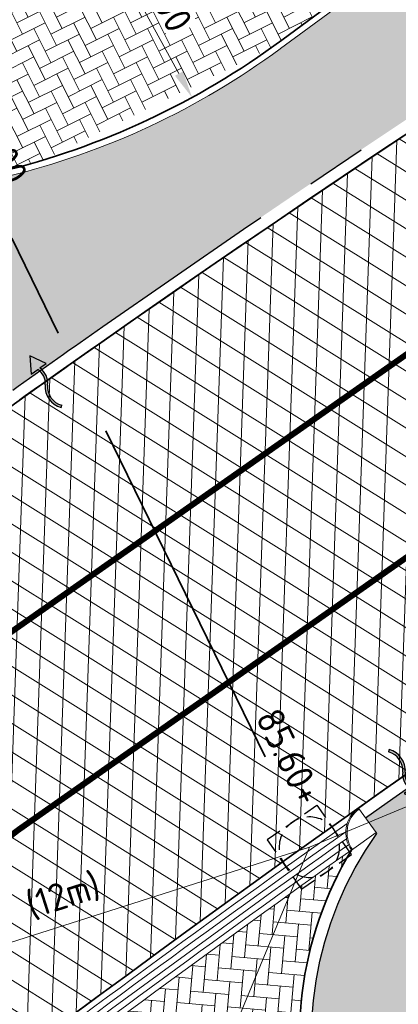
# Model space of a CAD drawing. Header units: metres. Extents: x 195696 to 514079, y 327475 to 328989.
# Tile 31 of 256: x 195898.28 to 195904.54, y 327600.12 to 327616.42. Entities that reach past the tile are written whole.
import ezdxf
from ezdxf.enums import TextEntityAlignment as Align

# ---------------------------------------------------------------- set-up
doc = ezdxf.new("R2010")
doc.units = ezdxf.units.M
for name, pattern in [('11strp', [2, 1, -1]), ('RI-GWA-SO', [18.450000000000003, 6, -1.8, 1.75, -1.8, 1.75, -1.8, 1.75, -1.8]), ('VH-RIJWIELPADBAND', [20, 8, -2, 2, -2, 0, -2, 2, -2]), ('VH-TROTTOIRBAND_180-200', [20, 10, -2, 2, -2, 2, -2])]:
    doc.linetypes.add(name, pattern=pattern)
for name, color, linetype, lineweight in [('B-WE-RI-GWA-G', 30, 'Continuous', 18), ('B-WE-RI-GWA_MATERIAAL-DIAMETER-BOB-STROOMRICHTING-S', 252, 'Continuous', 25), ('B-WE-RI-GWA_TRANSPORTLEIDING_BETON_300-G', 30, 'Continuous', 18), ('mk-nw-11streep 0.10', 7, '11strp', 35), ('N-WE-GR-GRAS-A-250', 62, 'Continuous', 18), ('N-WE-RI-GWA_TRANSPORTLEIDING-G', 30, 'RI-GWA-SO', 35), ('N-WE-RI-HWA_KOLK_INFILTRATIE-S-50', 150, 'Continuous', 25), ('N-WE-RI-OVERIG_RIOOLPUT-OPHOOGTEBRENGEN-S-250', 10, 'Continuous', 25), ('N-WE-RI-VWA_STROOMRICHTING-S', 7, 'Continuous', 25), ('N-WE-VH-GESLOTENVERHARDING-A-200', 252, 'Continuous', 18), ('N-WE-VH-KANTOPSLUITING_OPSLUITBAND_100X200-G', 5, 'Continuous', 13), ('N-WE-VH-KANTOPSLUITING_RIJWIELPADBAND_40 120_250-G', 1, 'VH-RIJWIELPADBAND', 35), ('N-WE-VH-KANTOPSLUITING_TROTTOIRBAND_180 200_250-G', 6, 'VH-TROTTOIRBAND_180-200', 25), ('N-WE-VH-KANTOPSLUITING_TROTTOIRBAND_180 200_250_HOEKBLOK-S', 6, 'Continuous', 25), ('N-WE-VH-KANTOPSLUITING_VOORKANTBAND-G', 2, 'Continuous', 35), ('N-WE-VH-KANTVERHARDING-G', 5, 'Continuous', 35), ('N-WE-VH-KANTVERHARDING_STREKLAAG-G', 5, 'Continuous', 18), ('N-WE-VH-OPENVERHARDING_BETONSTRAATSTEEN_GRIJS-A', 252, 'Continuous', 18), ('N-WE-VH-OPENVERHARDING_BETONSTRAATSTEEN_ROOD-A', 13, 'Continuous', 18), ('N-WE-VH-TEGEL-A', 252, 'Continuous', 18), ('X-XX-AL-M', 6, 'Continuous', 18)]:
    doc.layers.add(name, color=color, linetype=linetype, lineweight=lineweight)
doc.styles.add('NLCS-ISO', font='NLCS-ISO.ttf')
doc.styles.add('NLCS-ISO-M250-T18', font='NLCS-ISO.ttf', dxfattribs={"height": 0.45})
doc.dimstyles.new('NLCS-M250-T18-PIJL_L2_H2', dxfattribs={"dimscale": 0.25, "dimtxt": 2.5, "dimasz": 1.8, "dimexe": 2, "dimexo": 2, "dimgap": 0.7, "dimtad": 1, "dimzin": 0, "dimdsep": 46, "dimtxsty": 'NLCS-ISO-M250-T18', "dimcen": 0, "dimdle": 2, "dimclrd": 256, "dimclre": 256, "dimclrt": 7, "dimazin": 0, "dimtfac": 1, "dimtdec": 3, "dimtofl": 0, "dimtmove": 0, "dimatfit": 3, "dimfxl": 2, "dimfxlon": 1, "dimtfillclr": 256, "dimtolj": 1, "dimtzin": 0, "dimlwd": -1, "dimlwe": -1, "dimarcsym": 0})
pattern_1 = [(0, (0, 0), (0.5, 0.5), [0.125, -0.375]), (0, (0.275, 0.3), (0.5, 0.5), [0.125, -0.375]), (90, (0.05, 0.175), (-0.5, 0.5), [0.125, -0.375]), (90, (0.25, 0.35), (-0.5, 0.5), [0.125, -0.375]), (45, (0.1, 0.35), (0, 0.5000000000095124), [0.125, -0.582106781]), (135, (0.275, 0), (-0.5000000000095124, 0), [0.125, -0.582106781]), (26.56505119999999, (0.125, 0.15), (0.5000000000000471, 2.000322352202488e-10), [0.125, -0.9930339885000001]), (26.56505119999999, (0.35, 0.4), (0.5000000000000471, 2.000322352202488e-10), [0.125, -0.9930339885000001]), (63.43494882, (0.35, 0), (2.54993137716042e-11, 0.500000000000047), [0.125, -0.9930339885]), (63.43494882, (0.125, 0.225), (2.54993137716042e-11, 0.500000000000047), [0.125, -0.9930339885]), (63.43494882, (0.3, 0.1), (2.54993137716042e-11, 0.500000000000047), [0.125, -0.9930339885]), (116.5650512, (0, 0.275), (-2.000324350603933e-10, 0.500000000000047), [0.125, -0.9930339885]), (153.43494882, (0.1, 0.07500000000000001), (-0.500000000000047, 2.549949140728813e-11), [0.125, -0.9930339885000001])]

# ---------------------------------------------------------------- blocks, each defined once
blk = doc.blocks.new('*U114')
at = {"ltscale": 0.1, "style": 'NLCS-ISO'}
for tag, p in [('MAT', (-0.5000000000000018, 0.5000000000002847)), ('BOBL', (-42.40016280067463, 1.13686837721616e-13))]:
    blk.add_attdef(tag, text='', height=1.8, dxfattribs=at).set_placement(p, align=Align.BOTTOM_RIGHT)
for tag, p in [('DIA', (0.4999999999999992, 0.5000000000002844)), ('BOBR', (42.92883299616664, -2.220446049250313e-16))]:
    blk.add_attdef(tag, text='', height=1.8, dxfattribs=at).set_placement(p, align=Align.BOTTOM_LEFT)
blk.add_attdef('JVA', text='', height=1.8, dxfattribs=at).set_placement((-2.465190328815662e-32, -0.9999999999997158), align=Align.TOP_CENTER)
at = {"ltscale": 0.1, "style": 'NLCS-ISO', "flags": 1}
blk.add_attdef('PUTNR-L', text='', height=1.8, dxfattribs=at).set_placement((-0.8215082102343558, -5.885126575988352), align=Align.BOTTOM_RIGHT)
blk.add_attdef('PUTNR-L', text='', height=1.8, dxfattribs=at).set_placement((1.948397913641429, -5.769780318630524), align=Align.BOTTOM_LEFT)
blk = doc.blocks.new('Doorsteek water')
h = blk.add_hatch(color=151)
h.dxf.hatch_style = 1
edge = h.paths.add_edge_path()
edge.add_line((-0.02508034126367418, -0.2385575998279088), (0.01767479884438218, -0.2385575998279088))
edge.add_arc((0.2659420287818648, -0.1370488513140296), 0.2682175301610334, 138.617614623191, 202.2381260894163, ccw=False)
edge.add_arc((-0.2111007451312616, 0.2695475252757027), 0.3586553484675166, 320.2615132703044, 399.6419294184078)
edge.add_line((0.06508057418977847, 0.4983652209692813), (0.03427871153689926, 0.4728457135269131))
edge.add_arc((-0.2111007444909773, 0.2695475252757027), 0.3186553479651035, 320.35807061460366, 399.64192949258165, ccw=False)
edge.add_arc((0.2659420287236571, -0.1370488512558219), 0.3082175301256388, 138.7311442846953, 199.2287973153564)
h = blk.add_hatch(color=151)
h.dxf.hatch_style = 1
h.paths.add_polyline_path([(0, -0.4983652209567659), (0.1499999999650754, -0.2385575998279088), (-0.150000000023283, -0.2385575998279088)])
for p, q in [((-0.02508034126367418, -0.2385575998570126), (-0.150000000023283, -0.2385575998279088)), ((-0.150000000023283, -0.2385575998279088), (0, -0.4983652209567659)), ((0, -0.4983652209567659), (0.1499999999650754, -0.2385575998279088)), ((0.1499999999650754, -0.2385575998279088), (0.01767479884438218, -0.2385575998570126))]:
    blk.add_line(p, q)
blk.add_lwpolyline([(0.06508057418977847, 0.4983652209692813), (0.03427871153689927, 0.4728457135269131)])
for centre, radius, start, end in [((-0.2111007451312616, 0.2695475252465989), 0.358655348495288, 320.3580705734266, 39.64192942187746), ((-0.2111007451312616, 0.2695475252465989), 0.318655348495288, 320.3580705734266, 39.64192942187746), ((0.2659420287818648, -0.1370488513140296), 0.3082175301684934, 138.7311443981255, 199.2287973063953), ((0.2659420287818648, -0.1370488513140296), 0.2682175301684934, 138.7311443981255, 202.2381260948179)]:
    blk.add_arc(centre, radius, start, end)
blk = doc.blocks.new('*U173')
at = {"ltscale": 0.1}
blk.add_hatch(color=256, dxfattribs=at).paths.add_polyline_path([(-2.500000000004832, 0), (2.500000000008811, -0.8333333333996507), (2.500000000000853, 0.8333333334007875)])
at = {"ltscale": 0.1, "flags": 128}
blk.add_lwpolyline([(-2.500000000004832, 0), (2.500000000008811, -0.8333333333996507), (2.500000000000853, 0.8333333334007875)], close=True, dxfattribs=at)
at = {"ltscale": 0.1, "style": 'NLCS-ISO'}
for tag, p in [('MAT', (-1, 0.5000000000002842)), ('BOBL', (-20.22128614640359, -3.239999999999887))]:
    blk.add_attdef(tag, text='', height=1.8, dxfattribs=at).set_placement(p, align=Align.BOTTOM_RIGHT)
for tag, p in [('DIA', (1, 0.5000000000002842)), ('BOBR', (22.91689040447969, -3.24))]:
    blk.add_attdef(tag, text='', height=1.8, dxfattribs=at).set_placement(p, align=Align.BOTTOM_LEFT)
blk.add_attdef('JVA', text='', height=1.8, dxfattribs=at).set_placement((0, -0.9999999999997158), align=Align.TOP_CENTER)
blk = doc.blocks.new('SRI-PUT_OPHOOGTEBRENGEN-SO')
for p, q in [((-0.5, 2), (0.5, 2)), ((-2, -0.4999999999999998), (-2, 0.5)), ((2, -0.4999999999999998), (2, 0.5000000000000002)), ((-0.5, -2), (0.5, -2))]:
    blk.add_line(p, q)
for points in [[(-1, 2), (-2, 2), (-2, 0.9999999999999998)], [(1, 2), (2, 2), (2, 0.9999999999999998)], [(-1, -2), (-2, -2), (-2, -0.9999999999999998)], [(1, -2), (2, -2), (2, -0.9999999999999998)]]:
    blk.add_lwpolyline(points)
for start, end in [(75.52248781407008, 104.4775121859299), (120, 150), (30, 59.99999999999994), (165.5224878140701, 194.4775121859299), (345.5224878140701, 14.47751218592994), (209.9999999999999, 239.9999999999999), (300.0000000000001, 330.0000000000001), (255.52248781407, 284.4775121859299)]:
    blk.add_arc((0, 0), 2, start, end)
blk = doc.blocks.new('*D386')
at = {"layer": 'defpoints', "color": 0, "transparency": 16777216}
for p in [(195894.8801399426, 327626.5279913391), (195901.1292714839, 327615.1285020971)]:
    blk.add_point(p, dxfattribs=at)
at = {"layer": 'X-XX-AL-M', "transparency": 16777216}
blk.add_line((195899.6198658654, 327617.881917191), (195900.912955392, 327615.5230998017), dxfattribs=at)
blk.add_solid([(195900.9787216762, 327615.5591524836), (195900.847189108, 327615.4870471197), (195901.1292714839, 327615.1285020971)], dxfattribs=at)
at = {"layer": 'X-XX-AL-M', "color": 7, "transparency": 16777216, "insert": (195900.5090060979, 327617.0920883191), "char_height": 0.45, "attachment_point": 5, "rotation": 298.7312886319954, "style": 'NLCS-ISO-M250-T18', "bg_fill": 3, "box_fill_scale": 1.1, "bg_fill_color": 256, "bg_fill_true_color": 13158600, "bg_fill_transparency": 0}
blk.add_mtext('\\A1;R=13.00', dxfattribs=at)
blk = doc.blocks.new('*D388')
at = {"layer": 'defpoints', "color": 0, "transparency": 16777216}
for p in [(195893.7179887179, 327617.4758742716), (195898.4012770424, 327603.225723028)]:
    blk.add_point(p, dxfattribs=at)
at = {"layer": 'X-XX-AL-M', "transparency": 16777216}
blk.add_line((195894.6983570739, 327614.4928426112), (195893.8584873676, 327617.0483697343), dxfattribs=at)
blk.add_solid([(195893.9297381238, 327617.0717861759), (195893.7872366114, 327617.0249532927), (195893.7179887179, 327617.4758742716)], dxfattribs=at)
at = {"layer": 'X-XX-AL-M', "color": 7, "transparency": 16777216, "insert": (195894.7286755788, 327615.6817415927), "char_height": 0.45, "attachment_point": 5, "rotation": 288.19302209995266, "style": 'NLCS-ISO-M250-T18', "bg_fill": 3, "box_fill_scale": 1.1, "bg_fill_color": 256, "bg_fill_true_color": 13158600, "bg_fill_transparency": 0}
blk.add_mtext('\\A1;R=15.00', dxfattribs=at)
blk = doc.blocks.new('SVH-TROTTOIRBAND HOEKBLOK_180 200X250_R500_H90UITW_HD-MM')
at = {"linetype": 'Continuous', "lineweight": 0}
blk.add_lwpolyline([(0, 500), (-9.184850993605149e-14, 0, 0.414213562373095), (500, 500)], format="xyb", close=True, dxfattribs=at)
blk.add_arc((0, 500), 480, 270, 0, dxfattribs=at)

msp = doc.modelspace()

# ---------------------------------------------------------------- hatches: boundary and pattern name
at = {"layer": 'N-WE-GR-GRAS-A-250', "lineweight": 0}
h = msp.add_hatch(dxfattribs=at)
h.set_pattern_fill('AGR-GRAS_02-SO', color=256, scale=0.05, pattern_type=2)
h.set_pattern_definition(pattern_1)
edge = h.paths.add_edge_path()
edge.add_arc((196043.198166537, 327406.4101503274), 250.2000000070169, 119.0445295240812, 125.0100958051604)
edge.add_arc((196048.5765314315, 327398.7319291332), 259.5745341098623, 125.0100958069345, 125.4128280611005)
edge.add_line((195898.1625222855, 327610.2846757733), (195897.9779617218, 327610.5432479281))
edge.add_arc((195896.3602316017, 327616.1046272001), 5.791890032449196, 232.0050728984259, 286.2190000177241, ccw=False)
edge.add_arc((195892.9791202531, 327611.7771308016), 0.3001568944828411, 121.9578263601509, 232.1130221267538, ccw=False)
edge.add_arc((195864.8525568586, 327667.5920542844), 62.20236465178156, 296.7195791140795, 297.6407080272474)
edge.add_arc((195887.4424593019, 327609.3265491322), 7.019852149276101, 26.77204193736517, 27.58824522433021)
edge.add_arc((195897.7378259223, 327603.5379229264), 9.915119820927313, 103.65383488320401, 114.25858670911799, ccw=False)
edge.add_line((195895.397309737, 327613.1728378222), (195898.0697254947, 327613.8218216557))
edge.add_arc((195895.0962951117, 327626.0659513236), 12.59999998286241, 283.6497829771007, 306.4932178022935)
edge.add_line((195902.5898632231, 327615.9364677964), (195903.8480782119, 327616.867267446))
edge.add_arc((196052.470512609, 327415.965843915), 249.8999999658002, 120.18018763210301, 126.4932178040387, ccw=False)
edge.add_arc((196052.470512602, 327415.9658439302), 249.8999999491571, 113.8671573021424, 120.1801876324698, ccw=False)
edge.add_line((195951.3566099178, 327644.4959046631), (195978.0309411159, 327656.2980532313))
edge.add_line((195978.0309411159, 327656.2980532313), (195978.0714028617, 327656.2066046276))
edge.add_line((195978.0714028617, 327656.2066046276), (195978.9858888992, 327656.6112220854))
edge.add_line((195978.9858888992, 327656.6112220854), (195980.4815068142, 327653.2309386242))
edge.add_line((195980.4815068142, 327653.2309386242), (195980.204127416, 327653.1082111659))
edge.add_line((195980.204127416, 327653.1082111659), (195980.3317623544, 327652.8280505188))
edge.add_line((195980.3317623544, 327652.8280505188), (195938.8944765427, 327633.8321814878))
edge.add_arc((196043.19817787, 327406.4101268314), 250.2000260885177, 114.637844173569, 119.0445291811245)
h = msp.add_hatch(dxfattribs=at)
h.set_pattern_fill('AGR-GRAS_02-SO', color=256, scale=0.05, pattern_type=2)
h.set_pattern_definition(pattern_1)
edge = h.paths.add_edge_path()
edge.add_line((195903.9956943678, 327603.2060220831), (195904.183198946, 327602.9449699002))
edge.add_arc((195908.906000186, 327599.578198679), 5.800000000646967, 144.5158446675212, 197.0040277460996)
edge.add_arc((195903.6464528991, 327597.9697998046), 0.3000195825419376, 197.0059274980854, 304.7222992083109)
edge.add_line((195903.8173438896, 327597.7232069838), (195904.6297932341, 327598.3062387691))
edge.add_line((195904.6297932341, 327598.3062387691), (195904.6880964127, 327598.2249938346))
edge.add_arc((195874.6411075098, 327639.2375554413), 50.84143734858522, 306.2275834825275, 317.1015318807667)
edge.add_arc((195926.866324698, 327592.0628251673), 19.55377332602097, 122.68359516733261, 140.0077437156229, ccw=False)
edge.add_arc((196178.5579974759, 327200.510303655), 485.0235024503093, 120.53702746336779, 122.73109156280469, ccw=False)
edge.add_arc((196102.5093254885, 327329.4247478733), 335.3494083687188, 114.9861992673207, 120.5370274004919, ccw=False)
edge.add_line((195960.857752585, 327633.3886562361), (195976.960680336, 327641.2572951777))
edge.add_line((195976.960680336, 327641.2572951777), (195975.8979426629, 327643.4321551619))
edge.add_line((195975.8979426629, 327643.4321551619), (195941.6875728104, 327627.7421393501))
edge.add_arc((196043.197863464, 327406.4100114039), 243.499999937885, 114.6377677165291, 117.7694669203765)
edge.add_arc((195952.9500934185, 327577.8014638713), 49.79999999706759, 117.7694669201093, 133.4711233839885)
edge.add_arc((195884.151202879, 327650.3735842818), 50.20000000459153, 302.8422075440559, 313.47112338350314, ccw=False)
edge.add_arc((196024.1603589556, 327433.4729748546), 207.9635879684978, 122.8422077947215, 124.478979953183)
edge.add_arc((196113.5382223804, 327305.295721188), 364.223308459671, 124.6544697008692, 125.1215785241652)
at = {"layer": 'N-WE-VH-GESLOTENVERHARDING-A-200', "lineweight": 0}
h = msp.add_hatch(dxfattribs=at)
h.set_pattern_fill('AVH-GESLOTEN-SOD', color=256, scale=0.2, angle=28, pattern_type=2)
h.set_pattern_definition([(87.99999999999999, (0, 0), (-0.3997563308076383, 0.01395979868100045), []), (148, (0, 0), (-0.2119677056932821, -0.3392192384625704), [])])
edge = h.paths.add_edge_path(flags=16)
edge.add_arc((195880.1655836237, 327588.9528181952), 0.5000000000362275, -53.80848710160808, 41.52320272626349, ccw=False)
edge.add_arc((196043.6446531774, 327405.9312850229), 244.9046723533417, 131.7833411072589, 133.7970645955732)
edge.add_arc((195873.4197754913, 327583.3913420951), 0.9999999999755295, 278.98220693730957, 316.4552622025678, ccw=False)
edge.add_line((195873.5759032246, 327582.4036052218), (195872.9619810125, 327582.3126313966))
edge.add_arc((195872.8153970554, 327583.3018296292), 0.999999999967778, 167.3459649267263, 278.4290134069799, ccw=False)
edge.add_line((195871.8396864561, 327583.5208931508), (195871.9958403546, 327584.2164038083))
edge.add_arc((195872.971550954, 327583.9973402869), 1.000000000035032, 133.7875914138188, 167.3459649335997, ccw=False)
edge.add_arc((196043.1978633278, 327406.4100110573), 246.9964571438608, 133.6290453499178, 133.7875914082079, ccw=False)
edge.add_arc((196043.1462730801, 327406.3608464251), 246.9964572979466, 131.7503220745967, 133.612513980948, ccw=False)
edge.add_arc((195879.0077676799, 327590.2604236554), 0.4999999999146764, 41.52320272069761, 131.7503219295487, ccw=False)
edge.add_line((195879.3821113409, 327590.5918853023), (195880.5399272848, 327589.2842798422))
edge = h.paths.add_edge_path(flags=16)
edge.add_arc((196043.190133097, 327406.4241565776), 244.2339199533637, 122.8853466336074, 123.7748736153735)
edge.add_line((195907.4128906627, 327609.4383139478), (195905.8840875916, 327611.724180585))
edge.add_arc((196043.1939871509, 327406.4174368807), 246.9916345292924, 122.886788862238, 123.77475018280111, ccw=False)
edge.add_arc((195909.6252433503, 327612.9877032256), 1.000000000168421, 103.36408669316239, 122.88678885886, ccw=False)
edge.add_line((195909.3941052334, 327613.9606241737), (195910.5171844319, 327614.2274355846))
edge.add_arc((195910.7483225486, 327613.2545146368), 0.9999999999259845, -38.499182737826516, 103.36408669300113, ccw=False)
edge.add_line((195911.5309395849, 327612.6320111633), (195910.8206145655, 327611.7389840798))
edge.add_arc((195910.037997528, 327612.3614875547), 1.000000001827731, 302.885346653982, 321.50081724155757, ccw=False)
edge = h.paths.add_edge_path()
edge.add_line((195913.8862149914, 327610.1762080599), (195909.2428622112, 327617.4930699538))
edge.add_arc((196043.1978635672, 327406.410011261), 250.0000001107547, 122.3995392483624, 135.5156437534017)
edge.add_arc((195793.493235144, 327651.6600849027), 100.0000000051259, 304.0598747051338, 315.5156437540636, ccw=False)
edge.add_line((195849.4991302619, 327568.8148091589), (195827.0150000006, 327553.5950000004))
edge.add_line((195827.0150000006, 327553.5950000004), (195824.245599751, 327551.7426639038))
edge.add_arc((195796.2426523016, 327593.1653016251), 49.99999981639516, 303.09553133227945, 304.0598746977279, ccw=False)
edge.add_line((195823.5444833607, 327551.2772364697), (195820.0502888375, 327548.9997880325))
edge.add_line((195820.0502888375, 327548.9997880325), (195823.8157983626, 327543.1697717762))
edge.add_line((195823.8157983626, 327543.1697717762), (195823.838999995, 327543.1829999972))
edge.add_line((195823.838999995, 327543.1829999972), (195826.4396693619, 327544.6925664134))
edge.add_arc((195801.339107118, 327587.9356212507), 50.00000016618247, 300.1331522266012, 304.0598747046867)
edge.add_line((195829.3420547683, 327546.512983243), (195860.9751881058, 327567.8979316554))
edge.add_arc((195804.9692930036, 327650.7432073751), 99.99999997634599, 304.059874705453, 314.2752211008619)
edge.add_arc((196043.1978603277, 327406.4100152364), 241.2499949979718, 124.56755402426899, 134.2752211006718, ccw=False)
edge.add_arc((196024.160358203, 327433.4729742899), 208.1635880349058, 122.8422075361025, 124.47901762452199, ccw=False)
edge.add_arc((195884.1512028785, 327650.3735842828), 50.00000000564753, 302.8422075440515, 306.4912659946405)
at = {"layer": 'N-WE-VH-OPENVERHARDING_BETONSTRAATSTEEN_GRIJS-A', "lineweight": 0}
h = msp.add_hatch(dxfattribs=at)
h.set_pattern_fill('AVH-BSS_KEIFORMAAT_KEPER', color=256, scale=2, angle=175, pattern_type=2)
h.set_pattern_definition([(175, (195890.6038065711, 327608.0031109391), (-0.2275035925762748, -0.1908981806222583), [0.63, -0.21]), (85.00000000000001, (195890.5672011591, 327607.5847091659), (-0.2275035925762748, -0.1908981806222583), [0.63, -0.21])])
edge = h.paths.add_edge_path()
edge.add_arc((195903.6464370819, 327597.969784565), 0.4999999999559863, 197.0040277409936, 304.3221849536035, ccw=False)
edge.add_arc((195908.8941260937, 327599.5771603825), 5.988341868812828, 148.9126258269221, 197.0277517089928, ccw=False)
edge.add_arc((196041.4597381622, 327408.6084937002), 237.9478406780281, 125.3572397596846, 129.2257338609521)
edge.add_arc((195892.6346347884, 327587.167976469), 6.000000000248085, 53.121320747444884, 105.9392623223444, ccw=False)
edge.add_arc((195895.9353091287, 327591.5674706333), 0.4999999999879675, -49.44426507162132, 53.12132075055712, ccw=False)
edge.add_line((195896.2604028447, 327591.1875837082), (195903.9283600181, 327597.5568445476))
at = {"layer": 'N-WE-VH-OPENVERHARDING_BETONSTRAATSTEEN_ROOD-A', "lineweight": 0}
h = msp.add_hatch(dxfattribs=at)
h.set_pattern_fill('AVH-BSS_KEIFORMAAT_KEPER', color=256, scale=2, angle=26.62398204, pattern_type=2)
h.set_pattern_definition([(26.62398204, (195898.0461268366, 327613.9189972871), (0.0936250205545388, 0.2818410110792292), [0.63, -0.21]), (296.62398204, (195897.8579108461, 327614.2944633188), (0.09362502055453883, 0.2818410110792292), [0.63, -0.21])])
h.paths.add_polyline_path([(195902.4466429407, 327615.9549059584), (195903.1594979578, 327616.4822603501), (195901.6726788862, 327618.492078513), (195901.0435713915, 327618.0266786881, -0.1000046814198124), (195897.4561604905, 327616.3483880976), (195898.0461268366, 327613.9189972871, 0.01202242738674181), (195898.6266071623, 327614.0748339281)])
h = msp.add_hatch(dxfattribs=at)
h.set_pattern_fill('AVH-BSS_KEIFORMAAT_KEPER', color=256, scale=2, angle=39.72855126, pattern_type=2)
h.set_pattern_definition([(39.72855126, (195893.5340443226, 327586.341807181), (0.02728530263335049, 0.2957287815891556), [0.63, -0.21]), (309.72855126, (195893.2656008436, 327586.6648212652), (0.02728530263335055, 0.2957287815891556), [0.63, -0.21])])
edge = h.paths.add_edge_path()
edge.add_line((195893.580914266, 327586.2769750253), (195892.4454794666, 327587.9241521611))
edge.add_line((195892.4454794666, 327587.9241521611), (195892.8491615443, 327588.2676731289))
edge.add_arc((208369.9159233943, 313015.1487139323), 19184.70722160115, 130.5299244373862, 130.5691452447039, ccw=False)
edge.add_arc((195879.3858927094, 327632.2969820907), 42.53458884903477, 303.4443650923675, 305.2199437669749)
edge.add_arc((195874.6573140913, 327639.2206676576), 50.91806996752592, 305.0736376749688, 306.8096057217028)
edge.add_arc((195889.313357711, 327620.9255506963), 27.50000005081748, 305.2000718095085, 312.1957112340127)
edge.add_arc((195874.6573116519, 327639.2206662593), 50.91807030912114, 310.5861741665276, 315.4516127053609)
edge.add_arc((195910.4531708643, 327604.3720378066), 0.9999999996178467, 299.4276687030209, 319.6668102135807)
edge.add_line((195911.2154643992, 327603.7248063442), (195912.9826760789, 327602.0089456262))
edge.add_arc((195877.0404127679, 327636.8316559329), 50.04465450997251, 310.65035641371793, 315.90638500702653, ccw=False)
edge.add_arc((195889.3133549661, 327620.925548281), 29.99999999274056, 304.73534352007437, 312.6569313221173, ccw=False)
edge.add_arc((195993.1743508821, 327471.1106432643), 152.2953983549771, 124.7314648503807, 127.6429258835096)
edge.add_line((195900.161676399, 327591.7030590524), (195893.580914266, 327586.2769750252))
at = {"layer": 'N-WE-VH-TEGEL-A', "lineweight": 0}
h = msp.add_hatch(dxfattribs=at)
h.set_pattern_fill('AVH-TEGEL_300X300_HALFST', color=256, angle=21.50568037, pattern_type=2)
h.set_pattern_definition([(21.50568037, (195890.8209991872, 327614.206382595), (0.224125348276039, 0.2495352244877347), [0.2999999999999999, -0.2999999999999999]), (111.50568037, (195890.8209991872, 327614.206382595), (-0.2791143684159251, -0.1099780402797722), [])])
edge = h.paths.add_edge_path()
edge.add_arc((195895.0530640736, 327626.1583593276), 9.979999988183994, 277.874407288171, 283.6497829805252)
edge.add_line((195897.4082097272, 327616.460231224), (195897.4278421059, 327616.4649988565))
edge.add_arc((195895.0962951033, 327626.0659513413), 9.880000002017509, 283.6497829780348, 306.4932178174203)
edge.add_line((195900.9722040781, 327618.1231499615), (195899.9016943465, 327619.5702190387))
edge.add_arc((195895.096295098, 327626.0659513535), 8.080000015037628, 283.64978297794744, 306.4932177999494, ccw=False)
edge.add_line((195897.003066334, 327618.2141602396), (195894.3306505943, 327617.5651764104))
edge.add_arc((195897.7335764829, 327603.5524502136), 14.42000000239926, 103.649782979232, 115.2092820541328)
edge.add_line((195891.5917254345, 327616.5990614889), (195891.5581977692, 327616.6716993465))
edge.add_arc((195899.1785945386, 327600.7026469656), 17.69409734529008, 115.5103740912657, 121.2722721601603)
edge.add_line((195889.9934905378, 327615.8259715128), (195890.7867330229, 327614.0888275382))
edge.add_arc((195898.2178124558, 327603.2761748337), 13.12000000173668, 97.87440729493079, 124.49909707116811, ccw=False)

# ---------------------------------------------------------------- linework, layer by layer
at = {"layer": 'B-WE-RI-GWA-G', "flags": 128}
msp.add_lwpolyline([(195952.32, 327623.29), (195903.07, 327602.72), (195891.76, 327599.11), (195884.21, 327592.54), (195868.78, 327588.46), (195855.35, 327577.38), (195833.21, 327559.02)], dxfattribs=at)
at = {"layer": 'B-WE-RI-GWA_TRANSPORTLEIDING_BETON_300-G'}
msp.add_line((195896.82, 327587.68), (195903.07, 327602.72), dxfattribs=at)
at = {"layer": 'mk-nw-11streep 0.10', "ltscale": 4, "const_width": 0.1, "flags": 128}
for points in [[(195879.0305377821, 327590.9583496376, -0.03439898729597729), (195905.8840663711, 327611.7242123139, -0.0293946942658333)], [(195880.8583124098, 327588.9036623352, -0.03439900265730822), (195907.4128770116, 327609.4383343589, -0.02938975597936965)]]:
    msp.add_lwpolyline(points, format="xyb", dxfattribs=at)
at = {"layer": 'N-WE-RI-GWA_TRANSPORTLEIDING-G'}
msp.add_lwpolyline([(195891.6081360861, 327626.1867487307), (195903.07, 327602.72)], dxfattribs=at)
at = {"layer": 'N-WE-VH-KANTOPSLUITING_OPSLUITBAND_100X200-G', "flags": 128}
msp.add_lwpolyline([(195893.6642037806, 327612.5774269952, -0.04637556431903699), (195895.3973097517, 327613.1728378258), (195898.0697254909, 327613.8218216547, 0.0999194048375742), (195902.5864417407, 327615.9339375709, 8.443290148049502e-05), (195902.5899989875, 327615.9365682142), (195903.848077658, 327616.8672670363, -0.0551473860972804), (195951.3566099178, 327644.4959046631), (195978.0309411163, 327656.2980532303, 0.04637556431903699)], format="xyb", dxfattribs=at)
at = {"layer": 'N-WE-VH-KANTOPSLUITING_RIJWIELPADBAND_40 120_250-G', "flags": 128}
msp.add_lwpolyline([(195977.1330686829, 327660.9965450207), (195977.9180265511, 327659.2224421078), (195950.2560504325, 327646.9833066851, 0.0551473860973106), (195902.2304185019, 327619.053949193), (195900.9884458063, 327618.1351652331, -0.1255262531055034), (195896.4203449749, 327616.2724631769, 0.1166975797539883), (195890.7867330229, 327614.0888275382), (195887.5651578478, 327621.1438454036)], format="xyb", dxfattribs=at)
at = {"layer": 'N-WE-VH-KANTOPSLUITING_TROTTOIRBAND_180 200_250-G', "ltscale": 0.5, "flags": 128}
msp.add_lwpolyline([(195898.1625222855, 327610.2846757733, -0.001757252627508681), (195899.6532307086, 327611.3367015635, -0.04528874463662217), (195938.8947795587, 327633.832320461), (195980.3285802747, 327652.8352424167)], format="xyb", dxfattribs=at)
at = {"layer": 'N-WE-VH-KANTOPSLUITING_TROTTOIRBAND_180 200_250-G', "flags": 128}
for points in [[(195903.9956943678, 327603.2060220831, -0.01071176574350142), (195911.3760321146, 327608.1971847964, 0.04641067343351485), (195918.6882459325, 327613.9423798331, -0.06861879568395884), (195929.7475175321, 327621.8659674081, -0.01366546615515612), (195941.6875728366, 327627.7421393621), (195983.2437095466, 327646.8011686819)], [(195903.818944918, 327597.7243440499, -0.5100610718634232), (195903.3595518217, 327597.8820528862, -0.2331129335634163), (195904.183198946, 327602.9449699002), (195904.1717950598, 327602.9610782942)]]:
    msp.add_lwpolyline(points, format="xyb", dxfattribs=at)
at = {"layer": 'N-WE-VH-KANTOPSLUITING_VOORKANTBAND-G', "flags": 128}
for points in [[(195977.2428070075, 327661.0450991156), (195978.0763189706, 327659.1612578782), (195950.3046045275, 327646.8735683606, 0.05514738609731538), (195902.3017858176, 327618.9574779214), (195901.0598131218, 327618.0386939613, -0.125526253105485), (195896.4367852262, 327616.153594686, 0.1194867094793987), (195890.7372641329, 327613.9082676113), (195887.456, 327621.094)], [(195977.9904793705, 327656.3895018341), (195951.316148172, 327644.5873532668, 0.05514738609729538), (195903.7886048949, 327616.9476597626), (195902.6115991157, 327616.076936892, -0.1000046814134), (195897.9479649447, 327613.8951591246), (195895.3737110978, 327613.2700134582, 0.04650292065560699), (195893.6184655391, 327612.6664977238, 0.04650292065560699)], [(195898.2784797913, 327610.1222484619, -0.001386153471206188), (195899.767974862, 327611.1728913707, -0.04528874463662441), (195938.9781555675, 327633.6505281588), (195980.4095110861, 327652.6523286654)], [(195903.879925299, 327603.3670487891, -0.01093582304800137), (195911.2675666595, 327608.3652182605, 0.04641067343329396), (195918.5506481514, 327614.0875240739, -0.0686187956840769), (195929.6543344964, 327622.0429332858, -0.01366546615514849), (195941.6041968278, 327627.9239316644), (195983.1606910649, 327646.9831249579)], [(195903.933950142, 327597.5607170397, -0.5100610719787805), (195903.1682949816, 327597.8235651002, -0.212705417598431), (195903.7645401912, 327602.6709950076)]]:
    msp.add_lwpolyline(points, format="xyb", dxfattribs=at)
at = {"layer": 'N-WE-VH-KANTVERHARDING-G'}
for points in [[(195938.9778525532, 327633.6503891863, 0.09134975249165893), (195864.8374146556, 327581.5886352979)], [(195874.7798631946, 327579.1437361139, -0.04238303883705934), (195906.3180362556, 327605.0692054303)]]:
    msp.add_lwpolyline(points, format="xyb", dxfattribs=at)
at = {"layer": 'N-WE-VH-KANTVERHARDING_STREKLAAG-G', "flags": 128}
for points in [[(195890.2833357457, 327593.0077329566, -0.01771901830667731), (195903.8798637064, 327603.3670045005)], [(195890.5783026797, 327593.1202526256, -0.01708801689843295), (195903.6957855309, 327603.1140976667)], [(195890.7192446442, 327593.1062708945, -0.01688027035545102), (195903.6719776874, 327602.9745910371)], [(195890.8277720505, 327593.0657816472, -0.01675912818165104), (195903.6822723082, 327602.8592574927)], [(195890.9156454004, 327593.0084216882, -0.01669320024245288), (195903.7142975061, 327602.759345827)], [(195890.9869256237, 327592.9372965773, -0.01669254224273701), (195903.7639164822, 327602.6718810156)]]:
    msp.add_lwpolyline(points, format="xyb", dxfattribs=at)

# ---------------------------------------------------------------- block references
at = {"layer": 'B-WE-RI-GWA_MATERIAAL-DIAMETER-BOB-STROOMRICHTING-S'}
ref = msp.add_blockref('*U173', (195896.9386755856, 327600.7629636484), dxfattribs=dict(at, xscale=0.25, yscale=0.25, zscale=0.25, rotation=17.70238421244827))
ref.add_attrib('MAT', 'Beton', dxfattribs={"layer": '0', "ltscale": 0.1, "height": 0.45, "rotation": 17.70238421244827, "style": 'NLCS-ISO'}).set_placement((195896.6625042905, 327600.8060265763), align=Align.BOTTOM_RIGHT)
ref.add_attrib('DIA', '500  (12m)', dxfattribs={"layer": '0', "ltscale": 0.1, "height": 0.45, "rotation": 17.70238421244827, "style": 'NLCS-ISO'}).set_placement((195897.138828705, 327600.9580629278), align=Align.BOTTOM_LEFT)
at = {"layer": 'N-WE-RI-HWA_KOLK_INFILTRATIE-S-50'}
for p, rotation in [((195898.7293994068, 327610.441353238), 215), ((195904.6235882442, 327603.8889827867), 35)]:
    msp.add_blockref('Doorsteek water', p, dxfattribs=dict(at, rotation=rotation))
at = {"layer": 'N-WE-RI-OVERIG_RIOOLPUT-OPHOOGTEBRENGEN-S-250', "xscale": 0.25, "yscale": 0.25, "zscale": 0.25, "rotation": 35}
msp.add_blockref('SRI-PUT_OPHOOGTEBRENGEN-SO', (195903.07, 327602.72), dxfattribs=at)
at = {"layer": 'N-WE-RI-VWA_STROOMRICHTING-S'}
ref = msp.add_blockref('*U114', (195897.3402845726, 327614.4527136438, 84.98999786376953), dxfattribs=dict(at, xscale=0.25, yscale=0.25, zscale=0.25, rotation=296.0181533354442))
ref.add_attrib('DIA', '400', dxfattribs={"layer": '0', "ltscale": 0.1, "height": 0.4499999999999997, "rotation": 296.0181533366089, "style": 'NLCS-ISO'}).set_placement((195897.5074484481, 327614.395213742, 84.98999786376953), align=Align.BOTTOM_LEFT)
ref.add_attrib('BOBR', '85.60+', dxfattribs={"layer": '0', "ltscale": 0.1, "height": 0.4499999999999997, "rotation": 296.0181533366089, "style": 'NLCS-ISO'}).set_placement((195902.0480309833, 327604.8081598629, 84.98999786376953), align=Align.BOTTOM_LEFT)
at = {"layer": 'N-WE-VH-KANTOPSLUITING_TROTTOIRBAND_180 200_250_HOEKBLOK-S', "xscale": -0.001, "yscale": 0.001, "zscale": 0.001, "rotation": 305.7139928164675}
msp.add_blockref('SVH-TROTTOIRBAND HOEKBLOK_180 200X250_R500_H90UITW_HD-MM', (195903.7658245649, 327602.6692085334), dxfattribs=at)

# ---------------------------------------------------------------- next in the draw order: dimensions: what is measured, and where the dimension line sits
at = {"layer": 'X-XX-AL-M'}
dim = msp.add_radius_dim(center=(195894.8801399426, 327626.5279913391), mpoint=(195901.1292714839, 327615.1285020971), dimstyle='NLCS-M250-T18-PIJL_L2_H2', override={"dimpost": 'R=<>', "dimtfill": 1}, dxfattribs=at)
dim.commit()
dim.dimension.update_dxf_attribs({"geometry": '*D386', "text_midpoint": (195900.1582525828, 327616.8998073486), "dimtype": 164})

# ---------------------------------------------------------------- next in the draw order: dimensions: what is measured, and where the dimension line sits
dim = msp.add_radius_dim(center=(195898.4012770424, 327603.225723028), mpoint=(195893.7179887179, 327617.4758742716), dimstyle='NLCS-M250-T18-PIJL_L2_H2', override={"dimpost": 'R=<>', "dimtfill": 1}, dxfattribs=at)
dim.commit()
dim.dimension.update_dxf_attribs({"geometry": '*D388', "text_midpoint": (195894.3486715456, 327615.556853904), "dimtype": 164})

doc.saveas('drawing.dxf')
